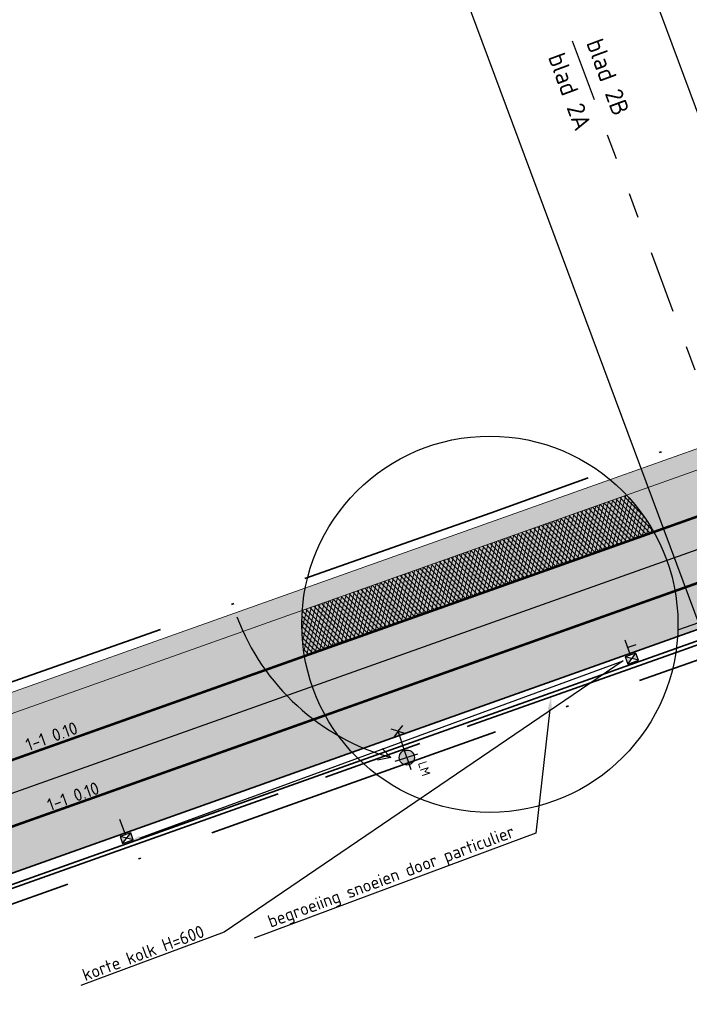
# Model space of a CAD drawing. Header units: metres. Extents: x 132493 to 134960, y 502695 to 503907.
# Tile 47 of 144: x 132967 to 132994, y 502985 to 503024. Entities that reach past the tile are written whole.
import ezdxf
from ezdxf import colors
from ezdxf.entities.mleader import LeaderData, LeaderLine
from ezdxf.enums import TextEntityAlignment as Align
from ezdxf.math import Vec2, Vec3

# ---------------------------------------------------------------- set-up
doc = ezdxf.new("R2010")
doc.units = ezdxf.units.M
for name, pattern in [('AL-TEKENBLADGRENS', [11.5, 2.5, -1.5, 1, -1.5, 1, -1.5, 2.5]), ('RI-HWA_KOLKAANSLUITING', [4.3, 2.5, -1.8]), ('VH-OPSLUITBAND_150X250', [24, 16, -2, 4, -2]), ('VW-1-1_STREEP', [2, 1, -1]), ('XX-PROJECTGRENS', [18, 12, -3, 0, -3])]:
    doc.linetypes.add(name, pattern=pattern)
doc.layers.get('Defpoints').update_dxf_attribs({"color": 3})
for name, color, linetype, lineweight, plot in [('ARC-hoev-bss-kf-ev-rood-kleurecht', 200, 'Continuous', 35, False), ('ARC-hoev-fietsstrook-plateau-drempel-afalt rood', 241, 'Continuous', 18, False), ('ARC-hoev-gras zaaien', 73, 'Continuous', 35, False), ('ARC-hoev-nieuw-asfalt-streetprint', 215, 'Continuous', 35, False)]:
    doc.layers.add(name, color=color, linetype=linetype, lineweight=lineweight, plot=plot)
for name, color, linetype, lineweight in [('B01-WE-IE-MEUBILAIR_WEGMEUBILAIR-S', 10, 'Continuous', 25), ('N-WE-GR-GRAS-A-200', 81, 'Continuous', 18), ('N-WE-IE-MEUBILAIR_WEGMEUBILAIR-S', 7, 'Continuous', 25), ('N-WE-KG-GRENS_WERKGRENS-G', 5, 'XX-PROJECTGRENS', 35), ('N-WE-RI-HWA_KOLKAANSLUITING_PVC_125-G', 160, 'RI-HWA_KOLKAANSLUITING', 25), ('N-WE-RI-KOLK-S', 150, 'Continuous', 25), ('N-WE-VH-GOOT_BSS_ACHTERKANT-G', 202, 'Continuous', 35), ('N-WE-VH-KANTOPSLUITING_OPSLUITBAND_150X250-G', 10, 'VH-OPSLUITBAND_150X250', 35), ('N-WE-VH-KANTOPSLUITING_VOORKANTBAND-G', 7, 'Continuous', 35), ('N-WE-VH-KANTVERHARDING-G', 2, 'Continuous', 18), ('N-WE-VH-VERHARDING_ASFALT-A', 23, 'Continuous', 18), ('N-WE-VW-MARKERING-T25', 7, 'Continuous', 25), ('N-WE-VW-MARKERING_LANGS_STREEP_11_010-G', 7, 'VW-1-1_STREEP', 13), ('N01-WE-VH-VERHARDING_BETONSTRAATSTEEN_ELLEBOOG-A', 252, 'Continuous', 18), ('N02-WE-VH-VERHARDING_ASFALT-A', 252, 'Continuous', 18), ('X-XX-AL-AANPIJLING-T25', 7, 'Continuous', 25), ('X-XX-AL-TEKENBLADGRENS-GD', 7, 'AL-TEKENBLADGRENS', 30), ('X-XX-AL-TEKENBLADGRENS-T35', 2, 'Continuous', 35)]:
    doc.layers.add(name, color=color, linetype=linetype, lineweight=lineweight)
doc.styles.add('NLCS-ISO', font='NLCS-ISO.ttf')
doc.styles.add('NLCS-ISO-M200-T25', font='NLCS-ISO.ttf', dxfattribs={"height": 0.5})
doc.styles.add('NLCS-ISO-M200-T35', font='NLCS-ISO.ttf', dxfattribs={"height": 0.7000000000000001})

# ---------------------------------------------------------------- blocks, each defined once
blk = doc.blocks.new('N-SRI-KOLK_STRAAT_450X300-SO')
h = blk.add_hatch(color=256)
h.dxf.hatch_style = 1
h.paths.add_polyline_path([(-7.127631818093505e-14, 0.7499999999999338), (-1.125000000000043, 1.49999999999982), (-1.125000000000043, 4.75175454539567e-14)])
h.paths.add_polyline_path([(1.1249999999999, 4.75175454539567e-14), (1.1249999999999, 1.49999999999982), (-7.122080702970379e-14, 0.7499999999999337)])
for p, q in [((-1.125000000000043, 4.75175454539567e-14), (1.1249999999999, 1.49999999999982)), ((1.1249999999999, 4.75175454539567e-14), (-1.125000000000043, 1.49999999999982))]:
    blk.add_line(p, q)
at = {"flags": 128}
blk.add_lwpolyline([(-1.125000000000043, 4.75175454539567e-14), (1.1249999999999, 4.75175454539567e-14), (1.1249999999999, 1.49999999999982), (-1.125000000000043, 1.49999999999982)], close=True, dxfattribs=at)
blk = doc.blocks.new('N-SIE-WEG_LICHTMAST_1UITHOUDER-SO')
h = blk.add_hatch(color=256)
edge = h.paths.add_edge_path()
edge.add_arc((-0.0004327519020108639, 6.571428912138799e-05), 1.500000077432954, 0, 360)
for p, q in [((0, -2.420000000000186), (0, 2.330000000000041)), ((-5.500000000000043, 0), (-6.338789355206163, 1.24355635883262)), ((-5.500000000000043, 0), (-6.338789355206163, -1.24355635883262)), ((-5.500000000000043, 0), (-4.661210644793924, 1.24355635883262)), ((-1.499999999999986, 0), (-5.500000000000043, 0)), ((-5.500000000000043, 0), (-4.661210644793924, -1.24355635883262)), ((0, 0), (-1.494999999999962, 0)), ((0, 0), (2.515000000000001, 0))]:
    blk.add_line(p, q)
blk.add_circle((-0.0004327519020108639, 6.571428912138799e-05), 1.500000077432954)
at = {"style": 'NLCS-ISO'}
blk.add_attdef('TYPE', text='', height=1.8, dxfattribs=at).set_placement((0, 2.330000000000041), align=Align.BOTTOM_CENTER)

msp = doc.modelspace()

# ---------------------------------------------------------------- hatches: boundary and pattern name
at = {"layer": 'ARC-hoev-bss-kf-ev-rood-kleurecht', "transparency": 33554483}
h = msp.add_hatch(color=256, dxfattribs=at)
h.dxf.hatch_style = 1
h.paths.add_polyline_path([(132913.1929441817, 502972.1780954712), (132936.1813082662, 502980.6209476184), (132952.0928124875, 502986.4647074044), (132972.3277093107, 502993.6530333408), (132992.5441344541, 503000.8345752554), (133028.2081693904, 503013.5035433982), (133028.9772485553, 503011.3419531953), (133021.7634863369, 503008.7622819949), (133021.574765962, 503009.2900174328), (132993.1299264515, 502999.1855307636), (132972.9178907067, 502992.0055481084), (132952.705854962, 502984.8255654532), (132935.9630822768, 502978.676508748), (132913.7962580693, 502970.5353805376)])
at = {"layer": 'ARC-hoev-fietsstrook-plateau-drempel-afalt rood', "transparency": 33554661}
h = msp.add_hatch(color=256, dxfattribs=at)
h.dxf.hatch_style = 1
h.paths.add_polyline_path([(132911.7394164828, 502976.1370917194), (132949.1570480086, 502989.9140657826), (132974.5059404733, 502998.9370032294), (132991.1214979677, 503004.8393980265), (133026.7855317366, 503017.5083657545), (133027.3713233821, 503015.8593211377), (132991.7072895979, 503003.1903534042), (132974.5996661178, 502997.1131605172), (132951.2618964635, 502988.8228139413), (132912.3314886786, 502974.5249858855)])
at = {"layer": 'ARC-hoev-gras zaaien', "transparency": 33554623}
h = msp.add_hatch(color=256, dxfattribs=at)
h.dxf.hatch_style = 1
edge = h.paths.add_edge_path()
edge.add_line((133044.3094053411, 503023.3810425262), (133040.6147527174, 503022.3720987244))
edge.add_line((133040.6147527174, 503022.3720987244), (132963.3332375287, 502994.9680901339))
edge.add_line((132963.3332375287, 502994.9680901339), (132943.1313250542, 502987.7010206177))
edge.add_line((132943.1313250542, 502987.7010206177), (132911.7394164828, 502976.1370917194))
edge.add_line((132911.7394164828, 502976.1370917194), (132911.4612885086, 502976.8943840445))
edge.add_line((132911.4612885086, 502976.8943840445), (132942.5208133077, 502988.3290478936))
edge.add_line((132942.5208133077, 502988.3290478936), (132970.6246144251, 502998.4072050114))
edge.add_line((132970.6246144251, 502998.4072050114), (133038.368249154, 503022.471557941))
edge.add_line((133038.368249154, 503022.471557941), (133038.1059999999, 503023.2249999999))
edge.add_line((133038.1059999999, 503023.2249999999), (133047.748, 503026.616))
edge.add_line((133047.748, 503026.616), (133047.9894989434, 503025.935777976))
edge.add_line((133047.9894989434, 503025.935777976), (133127.6866354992, 503053.755246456))
edge.add_line((133127.6866354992, 503053.755246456), (133134.8985067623, 503056.4384517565))
edge.add_line((133134.8985067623, 503056.4384517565), (133149.6508293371, 503061.6609081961))
edge.add_line((133149.6508293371, 503061.6609081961), (133181.9466400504, 503073.7221093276))
edge.add_line((133181.9466400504, 503073.7221093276), (133199.629922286, 503080.2760638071))
edge.add_line((133199.629922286, 503080.2760638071), (133213.7543262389, 503085.6010153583))
edge.add_line((133213.7543262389, 503085.6010153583), (133233.1558703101, 503093.0755663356))
edge.add_line((133233.1558703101, 503093.0755663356), (133252.5574143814, 503100.5501173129))
edge.add_line((133252.5574143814, 503100.5501173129), (133257.9341504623, 503102.7553635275))
edge.add_line((133257.9341504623, 503102.7553635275), (133289.067585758, 503115.5031302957))
edge.add_line((133289.067585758, 503115.5031302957), (133322.7946553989, 503129.3964013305))
edge.add_line((133322.7946553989, 503129.3964013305), (133334.4565246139, 503134.3537154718))
edge.add_line((133334.4565246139, 503134.3537154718), (133353.9935656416, 503142.44732903))
edge.add_arc((133874.078580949, 501859.3957620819), 1384.452869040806, 110.68549416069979, 112.06517551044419, ccw=False)
edge.add_arc((133543.4399894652, 502717.1634261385), 465.2314050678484, 107.23389804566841, 109.90622373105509, ccw=False)
edge.add_line((133405.6044053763, 503161.5074505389), (133415.8725093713, 503164.4926783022))
edge.add_line((133415.8725093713, 503164.4926783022), (133424.3666505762, 503166.6323808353))
edge.add_arc((133423.2482539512, 503166.6893353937), 1.119845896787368, 293.1580167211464, 357.0847200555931, ccw=False)
edge.add_line((133423.6886538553, 503165.6597224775), (133416.1352514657, 503163.7349268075))
edge.add_line((133416.1352514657, 503163.7349268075), (133405.8421951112, 503160.7436071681))
edge.add_arc((133727.9458621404, 502167.9539437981), 1043.734682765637, 107.9752925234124, 109.1640586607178)
edge.add_arc((133874.078580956, 501859.3957620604), 1383.652869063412, 110.6857195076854, 112.0490643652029)
edge.add_line((133354.6546910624, 503141.8520321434), (133335.0465, 503133.7495))
edge.add_line((133335.0465, 503133.7495), (133323.1004101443, 503128.6571344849))
edge.add_line((133323.1004101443, 503128.6571344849), (133289.3716051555, 503114.7631479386))
edge.add_line((133289.3716051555, 503114.7631479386), (133258.907064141, 503102.2897263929))
edge.add_line((133258.907064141, 503102.2897263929), (133252.853035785, 503099.8066915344))
edge.add_line((133252.853035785, 503099.8066915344), (133233.445556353, 503092.3298539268))
edge.add_line((133233.445556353, 503092.3298539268), (133214.038076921, 503084.8530163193))
edge.add_line((133214.038076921, 503084.8530163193), (133200.7851276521, 503079.9260968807))
edge.add_line((133200.7851276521, 503079.9260968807), (133181.8111879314, 503072.8173645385))
edge.add_line((133181.8111879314, 503072.8173645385), (133149.9248116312, 503060.9092610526))
edge.add_line((133149.9248116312, 503060.9092610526), (133135.1666856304, 503055.6847081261))
edge.add_line((133135.1666856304, 503055.6847081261), (133129.729249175, 503053.6961219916))
edge.add_arc((133149.0774722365, 503000.8699292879), 56.2579805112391, 110.115859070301, 133.7513990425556)
edge.add_line((133110.17335192, 503041.5077170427), (133098.8758141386, 503030.2231833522))
edge.add_arc((133081.2083273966, 503047.9110297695), 24.9999999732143, 274.4320532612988, 314.96700573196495, ccw=False)
edge.add_arc((133081.2083273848, 503047.9110297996), 25.00000000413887, 264.3639724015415, 274.43205328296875, ccw=False)
edge.add_line((133078.7531103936, 503023.0318837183), (133062.8304569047, 503024.6032225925))
edge.add_arc((133057.2066288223, 502968.8812143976), 56.00508583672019, 84.23685191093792, 103.3139484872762)
at = {"layer": 'ARC-hoev-nieuw-asfalt-streetprint', "transparency": 33554534}
h = msp.add_hatch(color=256, dxfattribs=at)
h.dxf.hatch_style = 1
h.paths.add_polyline_path([(132912.3310671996, 502974.5248310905), (132936.0868343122, 502983.2495245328), (132951.2618964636, 502988.8228139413), (132991.7072895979, 503003.1903534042), (133027.3713233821, 503015.8593211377), (133028.2081693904, 503013.5035433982), (132992.5256634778, 503000.8277914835), (132952.1112838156, 502986.4714913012), (132936.6962911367, 502980.8100834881), (132913.1933656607, 502972.1782502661)])
at = {"layer": 'N-WE-GR-GRAS-A-200', "transparency": 33554559}
h = msp.add_hatch(dxfattribs=at)
h.set_pattern_fill('AGR-GRAS_02', color=256, scale=0.02, angle=41.18807900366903, pattern_type=2)
h.set_pattern_definition([(19.88062735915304, (198476.5990901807, -10963.75802346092), (0.1200683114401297, 0.256092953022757), [0.04999999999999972, -0.1499999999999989]), (19.88062735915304, (198476.6617271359, -10963.60776830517), (0.1200683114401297, 0.256092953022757), [0.04999999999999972, -0.1499999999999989]), (109.880627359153, (198476.5940939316, -10963.68539400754), (-0.256092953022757, 0.1200683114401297), [0.05, -0.15]), (109.880627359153, (198476.6455218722, -10963.59236085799), (-0.256092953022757, 0.1200683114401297), [0.05, -0.15]), (64.88062735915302, (198476.5890976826, -10963.61276455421), (-0.06801232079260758, 0.1880806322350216), [0.05000000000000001, -0.2328427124]), (154.880627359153, (198476.7025345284, -10963.72061668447), (-0.1880806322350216, -0.06801232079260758), [0.04999999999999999, -0.2328427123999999]), (46.44567855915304, (198476.6257066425, -10963.68459619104), (0.1880806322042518, 0.06801232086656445), [0.04999999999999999, -0.3972135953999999]), (46.44567855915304, (198476.6763367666, -10963.55995033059), (0.1880806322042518, 0.06801232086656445), [0.04999999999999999, -0.3972135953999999]), (83.3155761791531, (198476.7307466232, -10963.71041483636), (-0.0680123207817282, 0.1880806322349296), [0.05, -0.3972135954]), (83.3155761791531, (198476.6155047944, -10963.65638409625), (-0.0680123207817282, 0.1880806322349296), [0.05, -0.3972135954]), (83.3155761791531, (198476.6983360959, -10963.679599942), (-0.0680123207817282, 0.1880806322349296), [0.05, -0.3972135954]), (136.4456785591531, (198476.5616834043, -10963.65457911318), (-0.06801232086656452, 0.1880806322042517), [0.05, -0.3972135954]), (173.315576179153, (198476.626504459, -10963.71620890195), (-0.1880806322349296, -0.06801232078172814), [0.04999999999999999, -0.3972135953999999])])
h.paths.add_polyline_path([(132978.3099100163, 503001.1372758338), (132990.4655184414, 503005.4553494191), (132991.1214979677, 503004.8393980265), (132978.1895142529, 503000.2455302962)])
at = {"layer": 'N-WE-VH-VERHARDING_ASFALT-A', "transparency": 33554559}
h = msp.add_hatch(dxfattribs=at)
h.set_pattern_fill('AVH-ASFALT_LAAG1-D', color=11, scale=5, angle=195, pattern_type=2)
h.set_pattern_definition([(255, (0, 0), (0.1448888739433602, -0.03882285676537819), []), (314.9999999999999, (0, 0), (0.1060660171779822, 0.106066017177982), [])])
edge = h.paths.add_edge_path()
edge.add_line((132991.1214979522, 503004.8393980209), (132978.1895142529, 503000.2455302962))
edge.add_arc((132985.6688916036, 502999.6897296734), 7.49999999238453, 175.7500999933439, 189.7504300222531)
edge.add_line((132978.277230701, 502998.4195529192), (132992.2053714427, 503003.3672874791))
edge.add_arc((132985.6688916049, 502999.689729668), 7.500000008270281, 29.36299967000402, 43.36333731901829)
at = {"layer": 'N01-WE-VH-VERHARDING_BETONSTRAATSTEEN_ELLEBOOG-A', "transparency": 33554559}
h = msp.add_hatch(dxfattribs=at)
h.set_pattern_fill('AVH-BSS_KEIFORMAAT_KEPER', color=22, angle=45, pattern_type=2)
h.set_pattern_definition([(110.4278803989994, (0, 0), (-0.1350447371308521, 0.06174883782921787), [0.315, -0.105]), (200.4278803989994, (-0.03664794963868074, 0.09839678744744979), (-0.1350447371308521, 0.06174883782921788), [0.3149999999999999, -0.105])])
edge = h.paths.add_edge_path()
edge.add_line((132979.105460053, 502996.0604919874), (132993.0509812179, 503001.0144005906))
edge.add_arc((132985.3316972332, 502999.6709375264), 7.83531991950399, -3.493167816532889, 9.872859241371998, ccw=False)
edge.add_line((132993.1524596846, 502999.1935352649), (132985.3051814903, 502996.4013460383))
edge.add_line((132985.3051814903, 502996.4013460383), (132980.1754306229, 502994.583665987))
edge.add_arc((132985.6688916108, 502999.6897296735), 7.499999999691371, 208.9403210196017, 222.9068537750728, ccw=False)
at = {"layer": 'N02-WE-VH-VERHARDING_ASFALT-A', "transparency": 33554559}
h = msp.add_hatch(dxfattribs=at)
h.set_pattern_fill('AVH-BSS_KEIFORMAAT_ELLEBOOG-SO', color=2, angle=65, pattern_type=2)
h.set_pattern_definition([(65, (0, 0), (-0.0507874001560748, 0.1395372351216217), [0.315, -0.105]), (335.0000000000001, (-0.1903246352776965, 0.08874983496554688), (-0.05078740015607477, 0.1395372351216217), [0.315, -0.105])])
edge = h.paths.add_edge_path()
edge.add_line((132978.277230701, 502998.4195529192), (132992.2053714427, 503003.3672874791))
edge.add_arc((132985.6688916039, 502999.6897296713), 7.500000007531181, 9.787360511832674, 29.362999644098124, ccw=False)
edge.add_line((132993.0597322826, 503000.9646705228), (132979.1254395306, 502996.0245919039))
edge.add_arc((132985.6688916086, 502999.689729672), 7.499999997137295, 189.7504300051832, 209.2541893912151, ccw=False)

# ---------------------------------------------------------------- linework, layer by layer
at = {"layer": 'B01-WE-IE-MEUBILAIR_WEGMEUBILAIR-S', "flags": 128}
msp.add_lwpolyline([(132975.586, 502999.988, 0.240389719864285), (132981.7256265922, 502994.3775449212)], format="xyb", dxfattribs=at)
for points in [[(132981.7256265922, 502994.3775449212), (132981.3737820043, 502994.7367552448)], [(132981.7256265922, 502994.3775449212), (132981.1906038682, 502994.2680501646)]]:
    msp.add_lwpolyline(points, dxfattribs=at)
at = {"layer": 'Defpoints', "flags": 128}
for points, elevation in [([(132981.9915159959, 503031.9902049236), (133161.7297053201, 503098.9338103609), (133190.0358909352, 503022.9339816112), (133010.297701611, 502955.9903761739)], -7055.849716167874), ([(132808.3211028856, 502968.9644726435), (132988.0592704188, 503035.9080699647), (133016.365452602, 502959.9082504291), (132836.6272850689, 502892.9646531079)], -7055.849716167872)]:
    msp.add_lwpolyline(points, close=True, dxfattribs=dict(at, elevation=elevation))
for points in [[(133016.8324180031, 503012.1155760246), (132991.7072895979, 503003.1903534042), (132951.2618964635, 502988.8228139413), (132935.8344141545, 502983.1568191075), (132912.3310671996, 502974.5248310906)], [(133017.2508406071, 503010.9376870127), (132992.1257122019, 503002.0124643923), (132951.6865901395, 502987.6471526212), (132936.2653526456, 502981.9834512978), (132912.7620056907, 502973.3514632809)], [(133017.6692632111, 503009.7597980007), (132992.5441348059, 503000.8345753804), (132952.1112838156, 502986.4714913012), (132936.6962911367, 502980.8100834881), (132913.1929441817, 502972.1780954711)]]:
    msp.add_lwpolyline(points, dxfattribs=at)
at = {"layer": 'Defpoints'}
msp.add_circle((132985.6688916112, 502999.6897296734), 7.5, dxfattribs=at)
at = {"layer": 'N-WE-KG-GRENS_WERKGRENS-G', "flags": 128}
for points in [[(132713.8574613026, 502831.0580347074, 0.005570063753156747), (132736.3364398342, 502852.2821149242, 0.02528372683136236), (132742.3564131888, 502859.0920275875, 0.02378065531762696), (132764.8374316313, 502894.8777678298), (132764.3316825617, 502900.7720262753), (132769.1033134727, 502908.8440283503), (132770.1472463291, 502910.6100132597, -0.1999422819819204), (132792.8395207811, 502927.5846064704), (132821.6574329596, 502934.8682218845), (132821.8774908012, 502934.9238406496, -0.3826627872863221), (132824.7147034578, 502933.4345395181), (132826.4403593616, 502928.7457023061), (132836.0126593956, 502932.3790914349), (132835.1422824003, 502934.6408631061, -0.4190667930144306), (132837.1916569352, 502939.0343225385), (132839.9460323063, 502940.0107226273), (132859.0093786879, 502946.7684991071), (132896.4310291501, 502960.6877564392), (132897.8682955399, 502961.2223582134, -0.414545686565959), (132902.241647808, 502959.2173635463), (132903.1718656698, 502956.771019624), (132912.9374155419, 502960.2426878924), (132911.7843959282, 502963.3955454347, -0.4150905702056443), (132913.474181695, 502967.0613674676), (132914.7767187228, 502967.5397454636), (132938.3614250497, 502976.2016140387), (132937.6224978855, 502978.218195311), (133021.3873068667, 503008.0323382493), (133021.6649358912, 503007.2559797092), (133025.6326239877, 503008.6090530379), (133041.138442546, 503014.1171993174, -0.1103685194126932), (133061.9198871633, 503016.654221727), (133077.9674409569, 503015.0705569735), (133083.2493027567, 503014.5493125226, -0.006082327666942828), (133083.442742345, 503014.5278438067, -0.2579390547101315), (133089.7072472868, 503009.9835794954), (133098.6401080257, 503013.1295457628, -0.265135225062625), (133100.7363959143, 503020.7744244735), (133115.8269476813, 503035.8476061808, -0.1102594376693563), (133133.4898386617, 503047.0494830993), (133134.6884052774, 503047.4809715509), (133135.5872467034, 503044.9842156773), (133140.9956119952, 503046.8551439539), (133153.4352097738, 503051.2787820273), (133217.6736325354, 503075.2692786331), (133227.6286606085, 503079.1045076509), (133231.4393499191, 503077.3620802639), (133233.221242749, 503081.2590805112), (133256.6406850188, 503090.2815487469), (133275.2480078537, 503097.9132657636), (133286.8641141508, 503102.663705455), (133286.9959372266, 503102.611572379), (133301.2143453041, 503108.4141632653), (133308.6707664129, 503105.028186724), (133316.0634265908, 503108.0857307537), (133318.7108270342, 503114.6835351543), (133331.4339915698, 503120.1368624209), (133350.4881779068, 503128.3037546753), (133350.949471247, 503129.2663756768, -0.0005797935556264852), (133353.8959263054, 503130.4761869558, -0.007004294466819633), (133389.706913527, 503144.5492659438), (133398.1815961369, 503145.8738086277), (133401.0319163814, 503146.3192967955), (133400.8006422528, 503151.1583812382, -0.0522661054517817), (133447.2343836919, 503162.6708405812), (133447.9712047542, 503161.9662686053), (133449.108795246, 503158.5337313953), (133471.022142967, 503165.2937241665, 0.09025762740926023), (133473.9172051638, 503167.2191786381, 0.00453534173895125), (133476.4858831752, 503167.8750114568), (133478.7565008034, 503166.4598963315, 0.01475269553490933), (133490.5712790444, 503170.4471541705)], [(132708.726317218, 502847.7705982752), (132708.7889737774, 502849.3249708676), (132723.0757401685, 502862.504571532, 0.07308262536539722), (132734.9296173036, 502877.1697995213), (132757.8275011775, 502915.9053533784), (132758.6960745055, 502915.4095598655), (132759.1679985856, 502916.2078974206), (132760.3906122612, 502915.428677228), (132762.0341197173, 502915.8510020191, -0.02648883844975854), (132766.1507159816, 502921.6317261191), (132767.8034618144, 502923.534666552, -0.1483820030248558), (132790.4768695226, 502936.940914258), (132818.0074301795, 502943.8991565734), (132826.6721795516, 502946.2000181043), (132835.264211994, 502948.5399119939), (132853.030991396, 502954.7204042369), (132855.5430462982, 502955.5943731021), (132893.6670651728, 502969.9346445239), (132910.8290254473, 502976.3377393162), (132910.5933421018, 502976.9694320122), (132951.5685618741, 502992.095440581), (132985.7215004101, 503004.1337105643), (133023.3796153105, 503017.6374153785), (133037.161335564, 503022.778453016), (133036.8284805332, 503023.8357818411), (133048.3715800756, 503027.8953449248), (133048.7193525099, 503026.8650944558), (133128.2114173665, 503054.4031933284)]]:
    msp.add_lwpolyline(points, format="xyb", dxfattribs=at)
at = {"layer": 'N-WE-RI-HWA_KOLKAANSLUITING_PVC_125-G', "flags": 128}
for points in [[(133011.6440588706, 503005.6940722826), (133011.5644325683, 503005.910880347), (132991.1718828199, 502998.7615745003)], [(132991.2819739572, 502998.4618161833), (132991.0617916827, 502999.0613328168)], [(132971.1357843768, 502991.3035056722), (132970.9156021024, 502991.9030223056)]]:
    msp.add_lwpolyline(points, dxfattribs=at)
at = {"layer": 'N-WE-VH-GOOT_BSS_ACHTERKANT-G', "flags": 128}
msp.add_lwpolyline([(133021.716189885, 503008.894541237), (133021.574765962, 503009.2900174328), (132993.1299264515, 502999.1855307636), (132952.705854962, 502984.8255654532), (132935.9630822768, 502978.6765087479)], dxfattribs=at)
at = {"layer": 'N-WE-VH-KANTOPSLUITING_OPSLUITBAND_150X250-G', "flags": 128}
msp.add_lwpolyline([(133021.9227667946, 503007.8714000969), (133021.6253506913, 503008.7030909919), (132993.3207271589, 502998.6484133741), (132952.8995152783, 502984.2894638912), (132938.8259234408, 502979.1207074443)], dxfattribs=at)
at = {"layer": 'N-WE-VH-KANTOPSLUITING_VOORKANTBAND-G', "flags": 128}
msp.add_lwpolyline([(132937.8355165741, 502978.9167607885), (132952.8485520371, 502984.4305432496), (132993.2705164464, 502998.7897600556), (133021.7161893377, 503008.8945427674), (133022.0646749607, 503007.9200416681)], dxfattribs=at)
at = {"layer": 'N-WE-VH-KANTVERHARDING-G', "flags": 128}
for points in [[(133038.368249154, 503022.471557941, 0.0008192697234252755), (133038.1927474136, 503022.4095379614), (133026.51774127, 503018.2622147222), (133015.9788358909, 503014.518469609), (132990.8537074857, 503005.5932469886), (132950.3955213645, 502991.2211630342), (132934.9552996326, 502985.5504894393), (132917.3334056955, 502979.0785610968), (132911.4582057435, 502976.8932373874)], [(133038.6471140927, 503021.7215956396, 0.0008833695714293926), (133038.4605378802, 503021.6556889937), (133026.7855317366, 503017.5083657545), (133016.2466263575, 503013.7646206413), (132991.1214979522, 503004.8393980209), (132950.6673253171, 502990.4687397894), (132935.2311002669, 502984.7995340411), (132917.6107559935, 502978.3281748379), (132911.7371033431, 502976.1434266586)]]:
    msp.add_lwpolyline(points, format="xyb", dxfattribs=at)
at = {"layer": 'N-WE-VW-MARKERING_LANGS_STREEP_11_010-G', "ltscale": 4, "flags": 128}
msp.add_lwpolyline([(133027.3713233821, 503015.8593211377, 0.1, 0.1, 0), (133027.3713233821, 503015.8593211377, 0.1, 0.1, 0), (133016.8324180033, 503012.1155760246, 0.1, 0.1, 0), (132991.707289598, 503003.1903534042, 0.1, 0.1, 0), (132951.2618964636, 502988.8228139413, 0.1, 0.1, 0), (132935.8344141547, 502983.1568191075, 0.1, 0.1, 0), (132912.3310671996, 502974.5248310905, 0.1, 0.1, 0)], format="xyseb", dxfattribs=at)
at = {"layer": 'N-WE-VW-MARKERING_LANGS_STREEP_11_010-G', "ltscale": 4, "const_width": 0.1, "flags": 128}
msp.add_lwpolyline([(133019.076200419, 503010.2593933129), (133017.6507918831, 503009.7530141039), (132992.5256634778, 503000.8277914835), (132961.8565630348, 502989.9331140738)], dxfattribs=at)
at = {"layer": 'X-XX-AL-TEKENBLADGRENS-GD', "flags": 128}
msp.add_lwpolyline([(132988.9552774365, 503022.9464521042), (133001.1446991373, 502990.2188365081)], dxfattribs=at)

# ---------------------------------------------------------------- block references
at = {"layer": 'N-WE-IE-MEUBILAIR_WEGMEUBILAIR-S'}
ref = msp.add_blockref('N-SIE-WEG_LICHTMAST_1UITHOUDER-SO', (132982.3596827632, 502994.3764432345), dxfattribs=dict(at, xscale=0.2000000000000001, yscale=0.2000000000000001, zscale=0.2000000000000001, rotation=288.0575561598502))
ref.add_attrib('TYPE', 'LM', dxfattribs={"layer": '0', "height": 0.3600000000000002, "rotation": 288.0575561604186, "style": 'NLCS-ISO'}).set_placement((132982.7840495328, 502993.84609435), align=Align.BOTTOM_CENTER)
at = {"layer": 'N-WE-RI-KOLK-S', "xscale": 0.2, "yscale": 0.2, "zscale": 0.2, "rotation": 19.59126554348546}
for p in [(132991.3825663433, 502998.1791836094), (132971.236376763, 502991.0208730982)]:
    msp.add_blockref('N-SRI-KOLK_STRAAT_450X300-SO', p, dxfattribs=at)

# ---------------------------------------------------------------- texts
at = {"layer": 'N-WE-VW-MARKERING-T25', "char_height": 0.4999999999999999, "attachment_point": 1, "rotation": 19.687951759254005, "style": 'NLCS-ISO-M200-T25'}
for insert in [(132967.1014643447, 502995.0998661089), (132967.9607038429, 502992.7033544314)]:
    msp.add_mtext_dynamic_manual_height_columns('1-1 0.10', width=3.640096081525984, gutter_width=2.499999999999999, heights=[0], dxfattribs=dict(at, insert=insert))
at = {"layer": 'X-XX-AL-TEKENBLADGRENS-T35', "style": 'NLCS-ISO-M200-T35'}
for s, p in [('blad 2B', (132989.5001715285, 503022.8683497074, -1.460388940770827)), ('blad 2A', (132987.976701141, 503022.3051749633, -1.460388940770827))]:
    msp.add_text(s, height=0.7000000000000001, rotation=290.2876242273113, dxfattribs=at).set_placement(p)

# ---------------------------------------------------------------- leaders
at = {"layer": 'X-XX-AL-AANPIJLING-T25'}
ml = msp.add_multileader_mtext('Standard', dxfattribs=at)
ml.set_content('korte kolk H=600', color=256, style='NLCS-ISO-M200-T25')
ml.set_leader_properties(color=256, linetype='ByLayer', lineweight=-1)
ml.build(insert=Vec2(0, 0))
ml.multileader.update_dxf_attribs({"text_left_attachment_type": 5, "text_right_attachment_type": 5, "dogleg_length": 0.5, "arrow_head_size": 0.5})
ctx = ml.context
ctx.base_point, ctx.char_height, ctx.arrow_head_size, ctx.landing_gap_size, ctx.plane_origin, ctx.plane_x_axis, ctx.plane_y_axis = Vec3(132969.3984456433, 502985.2991678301), 0.5, 0.5, 0.18, Vec3(132957.7557453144, 502951.5886559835), Vec3(0.937112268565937, 0.3490280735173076), Vec3(-0.3490280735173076, 0.937112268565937)
ctx.left_attachment, ctx.right_attachment = 5, 5
notes = []
notes.append((ctx, [(1, (1, 1, 0), (132975.0773459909, 502987.4142779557), (-0.9371122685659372, -0.3490280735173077), 0.5, [(1, [(132971.2559288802, 502991.0065931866), (132990.9898211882, 502998.2289711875)], 0, [])])]))
ctx.mtext.insert, ctx.mtext.text_direction, ctx.mtext.rotation, ctx.mtext.flow_direction = Vec3(132969.3577090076, 502985.9242602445), Vec3(0.937112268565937, 0.3490280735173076), 0.3565337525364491, 5
ml = msp.add_multileader_mtext('Standard', dxfattribs=at)
ml.set_content('begroeiing snoeien door particulier', color=256, style='NLCS-ISO-M200-T25')
ml.set_leader_properties(color=256, linetype='ByLayer', lineweight=-1)
ml.build(insert=Vec2(0, 0))
ml.multileader.update_dxf_attribs({"text_left_attachment_type": 5, "text_right_attachment_type": 5, "dogleg_length": 0.5, "arrow_head_size": 0.5})
ctx = ml.context
ctx.base_point, ctx.char_height, ctx.arrow_head_size, ctx.landing_gap_size, ctx.plane_origin, ctx.plane_x_axis, ctx.plane_y_axis = Vec3(132976.8123500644, 502987.3849175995), 0.5, 0.5, 0.18, Vec3(132962.1132858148, 502965.3494082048), Vec3(0.9371122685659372, 0.3490280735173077), Vec3(-0.3490280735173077, 0.9371122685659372)
ctx.left_attachment, ctx.right_attachment = 5, 5
notes.append((ctx, [(1, (1, 1, 0), (132987.5048010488, 502991.3673279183), (-0.937112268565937, -0.3490280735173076), 0.5, [(0, [(132988.113, 502996.794)], 0, [])])]))
ctx.mtext.insert, ctx.mtext.text_direction, ctx.mtext.rotation, ctx.mtext.flow_direction = Vec3(132976.754162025, 502988.0568656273), Vec3(0.9371122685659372, 0.3490280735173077), 0.3565337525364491, 5
for ctx, leaders in notes:
    for number, flags, end, landing, length, lines in leaders:
        leader = LeaderData()
        leader.index, (leader.has_last_leader_line, leader.has_dogleg_vector, leader.attachment_direction) = number, flags
        leader.last_leader_point, leader.dogleg_vector, leader.dogleg_length = Vec3(end), Vec3(landing), length
        for number, points, colour, breaks in lines:
            line = LeaderLine()
            line.index, line.vertices, line.color, line.breaks = number, Vec3.list(points), colors.encode_raw_color(colour), breaks
            leader.lines.append(line)
        ctx.leaders.append(leader)

doc.saveas('drawing.dxf')
